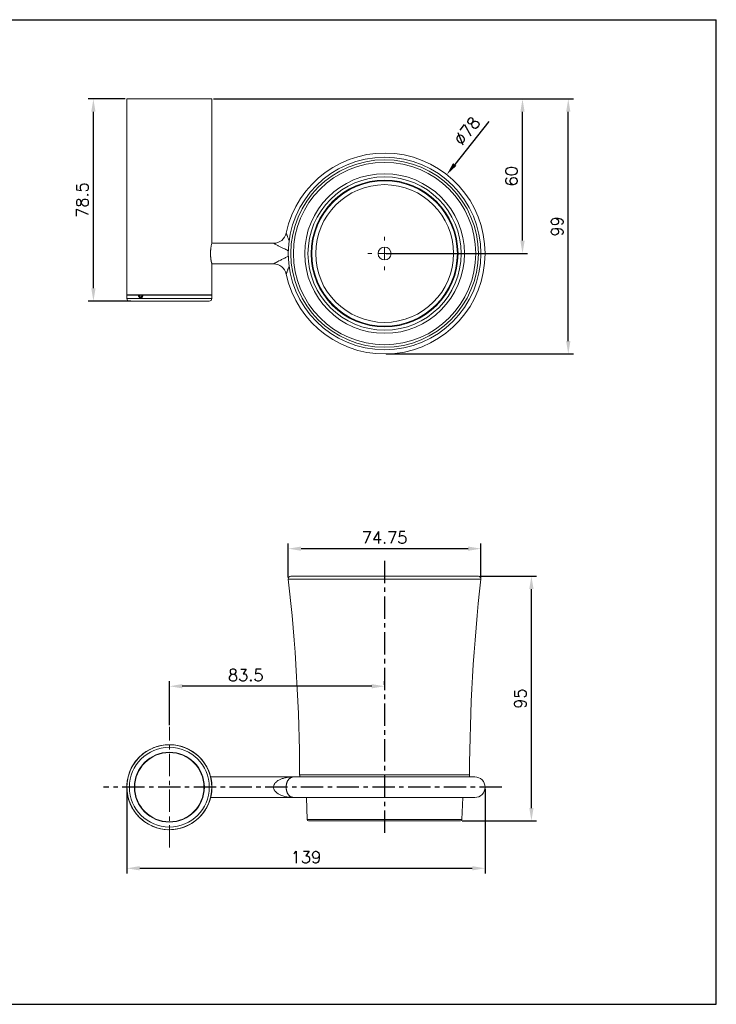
# Model space of a CAD drawing. Extents: x -620 to -79, y 16 to 398.
# Tile 2 of 2: x -350 to -79, y 16 to 398. Entities that reach past the tile are written whole.
import ezdxf

# ---------------------------------------------------------------- set-up
doc = ezdxf.new("R2010")
doc.units = 0
doc.header["$LTSCALE"] = 23.1
doc.header["$MEASUREMENT"] = 0
doc.linetypes.add('CENTER', pattern=[0.6, 0.375, -0.075, 0.075, -0.075])
doc.layers.get('0').update_dxf_attribs({"linetype": 'CONTINUOUS'})
doc.layers.get('Defpoints').update_dxf_attribs({"linetype": 'CONTINUOUS'})
doc.styles.get("Standard").update_dxf_attribs({"font": 'txt.shx', "bigfont": 'whgtxt.shx'})
doc.dimstyles.get("Standard").update_dxf_attribs({"dimtxt": 2.5, "dimasz": 0.18, "dimexe": 0.18, "dimexo": 0.0625, "dimgap": 0.09, "dimtad": 0, "dimtih": 1, "dimtoh": 1, "dimdec": 4, "dimzin": 0, "dimdsep": 46, "dimtxsty": 'Standard', "dimcen": 0.09, "dimadec": 0, "dimazin": 0, "dimtp": 0.001, "dimtm": 0.001, "dimtfac": 1, "dimtdec": 4, "dimtofl": 0, "dimtmove": 0, "dimatfit": 0, "dimfxl": 0, "dimtolj": 1, "dimtzin": 0, "dimarcsym": 0})

# ---------------------------------------------------------------- blocks, each defined once
blk = doc.blocks.new('SW_CENTERMARKSYMBOL_2')
at = {"color": 0, "linetype": 'Continuous', "lineweight": 0}
for p, q in [((0, 5), (0, 6.5)), ((-5, 0), (-6.5, 0)), ((0, 0), (-2.5, 0)), ((0, 0), (0, 2.5)), ((0, 0), (0, -2.5)), ((0, 0), (2.5, 0)), ((5, 0), (6.5, 0)), ((0, -5), (0, -6.5))]:
    blk.add_line(p, q, dxfattribs=at)
blk = doc.blocks.new('*D36')
at = {"color": 2, "lineweight": -2, "transparency": 16777216}
for p, q in [((-245.32, 181.59), (-245.32, 194.78)), ((-240.32, 192.78), (-175.58, 192.78)), ((-170.58, 181.59), (-170.58, 194.78))]:
    blk.add_line(p, q, dxfattribs=at)
at = {"color": 2, "transparency": 16777216}
for points in [[(-240.32, 193.61), (-240.32, 191.94), (-245.32, 192.78)], [(-175.58, 193.61), (-175.58, 191.94), (-170.58, 192.78)]]:
    blk.add_solid(points, dxfattribs=at)
at = {"layer": 'Defpoints', "color": 0, "transparency": 16777216}
for p in [(-170.58, 192.78), (-245.32, 180.99), (-170.58, 180.99)]:
    blk.add_point(p, dxfattribs=at)
at = {"color": 2, "transparency": 16777216, "insert": (-207.95, 197.08), "char_height": 4.6, "attachment_point": 5}
blk.add_mtext('\\A1;74.75', dxfattribs=at)
blk = doc.blocks.new('*D37')
at = {"color": 2, "lineweight": -2, "transparency": 16777216}
for p, q in [((-307.95, 99.59), (-307.95, 66.71)), ((-168.95, 99.59), (-168.95, 66.71)), ((-302.95, 68.71), (-173.95, 68.71))]:
    blk.add_line(p, q, dxfattribs=at)
at = {"color": 2, "transparency": 16777216}
for points in [[(-302.95, 69.55), (-302.95, 67.88), (-307.95, 68.71)], [(-173.95, 69.55), (-173.95, 67.88), (-168.95, 68.71)]]:
    blk.add_solid(points, dxfattribs=at)
at = {"layer": 'Defpoints', "color": 0, "transparency": 16777216}
for p in [(-307.95, 100.19), (-168.95, 100.19), (-168.95, 68.71)]:
    blk.add_point(p, dxfattribs=at)
at = {"color": 2, "transparency": 16777216, "insert": (-238.45, 73.01), "char_height": 4.6, "attachment_point": 5}
blk.add_mtext('\\A1;139', dxfattribs=at)
blk = doc.blocks.new('*D38')
at = {"color": 2, "lineweight": -2, "transparency": 16777216}
for p, q in [((-170.97, 182.1), (-148.98, 182.1)), ((-150.98, 92.1), (-150.98, 177.1)), ((-177.83, 87.1), (-148.98, 87.1))]:
    blk.add_line(p, q, dxfattribs=at)
at = {"color": 2, "transparency": 16777216}
for points in [[(-151.81, 177.1), (-150.15, 177.1), (-150.98, 182.1)], [(-151.81, 92.1), (-150.15, 92.1), (-150.98, 87.1)]]:
    blk.add_solid(points, dxfattribs=at)
at = {"layer": 'Defpoints', "color": 0, "transparency": 16777216}
for p in [(-171.57, 182.1), (-150.98, 182.1), (-178.43, 87.1)]:
    blk.add_point(p, dxfattribs=at)
at = {"color": 2, "transparency": 16777216, "insert": (-155.28, 134.6), "char_height": 4.6, "attachment_point": 5, "rotation": 90}
blk.add_mtext('\\A1;95', dxfattribs=at)
blk = doc.blocks.new('*D39')
at = {"color": 2, "lineweight": -2, "transparency": 16777216}
for p, q in [((-291.45, 124.25), (-291.45, 141.37)), ((-212.95, 139.37), (-286.45, 139.37)), ((-207.95, 139.97), (-207.95, 141.37))]:
    blk.add_line(p, q, dxfattribs=at)
at = {"color": 2, "transparency": 16777216}
for points in [[(-286.45, 140.21), (-286.45, 138.54), (-291.45, 139.37)], [(-212.95, 140.21), (-212.95, 138.54), (-207.95, 139.37)]]:
    blk.add_solid(points, dxfattribs=at)
at = {"layer": 'Defpoints', "color": 0, "transparency": 16777216}
for p in [(-291.45, 139.37), (-207.95, 139.37), (-291.45, 123.65)]:
    blk.add_point(p, dxfattribs=at)
at = {"color": 2, "transparency": 16777216, "insert": (-261.81, 143.67), "char_height": 4.6, "attachment_point": 5}
blk.add_mtext('\\A1;83.5', dxfattribs=at)
blk = doc.blocks.new('*D40')
at = {"color": 2, "lineweight": -2, "transparency": 16777216}
for p, q in [((-274.35, 367.35), (-134.67, 367.35)), ((-136.67, 273.35), (-136.67, 362.35)), ((-207.35, 268.35), (-134.67, 268.35))]:
    blk.add_line(p, q, dxfattribs=at)
at = {"color": 2, "transparency": 16777216}
for points in [[(-137.51, 362.35), (-135.84, 362.35), (-136.67, 367.35)], [(-137.51, 273.35), (-135.84, 273.35), (-136.67, 268.35)]]:
    blk.add_solid(points, dxfattribs=at)
at = {"layer": 'Defpoints', "color": 0, "transparency": 16777216}
for p in [(-274.95, 367.35), (-136.67, 367.35), (-207.95, 268.35)]:
    blk.add_point(p, dxfattribs=at)
at = {"color": 2, "transparency": 16777216, "insert": (-140.97, 317.85), "char_height": 4.6, "attachment_point": 5, "rotation": 90}
blk.add_mtext('\\A1;99', dxfattribs=at)
blk = doc.blocks.new('*D41')
at = {"color": 2, "lineweight": -2, "transparency": 16777216}
for p, q in [((-308.55, 367.35), (-322.92, 367.35)), ((-320.92, 293.85), (-320.92, 362.35)), ((-306.36, 288.85), (-322.92, 288.85))]:
    blk.add_line(p, q, dxfattribs=at)
at = {"color": 2, "transparency": 16777216}
for points in [[(-321.75, 362.35), (-320.09, 362.35), (-320.92, 367.35)], [(-321.75, 293.85), (-320.09, 293.85), (-320.92, 288.85)]]:
    blk.add_solid(points, dxfattribs=at)
at = {"layer": 'Defpoints', "color": 0, "transparency": 16777216}
for p in [(-320.92, 367.35), (-307.95, 367.35), (-305.76, 288.85)]:
    blk.add_point(p, dxfattribs=at)
at = {"color": 2, "transparency": 16777216, "insert": (-325.22, 328.1), "char_height": 4.6, "attachment_point": 5, "rotation": 90}
blk.add_mtext('\\A1;78.5', dxfattribs=at)
blk = doc.blocks.new('*D42')
at = {"color": 2, "lineweight": -2, "transparency": 16777216}
blk.add_line((-167.56, 358.62), (-180.72, 341.91), dxfattribs=at)
at = {"color": 2, "transparency": 16777216}
blk.add_solid([(-181.38, 342.43), (-180.07, 341.4), (-183.82, 337.98)], dxfattribs=at)
at = {"layer": 'Defpoints', "color": 0, "transparency": 16777216}
for p in [(-183.82, 337.98), (-232.08, 276.71)]:
    blk.add_point(p, dxfattribs=at)
at = {"color": 2, "transparency": 16777216, "insert": (-175.98, 354.89), "char_height": 4.6, "attachment_point": 5, "rotation": 51.7736}
blk.add_mtext('\\A1;∅78', dxfattribs=at)
blk = doc.blocks.new('*D49')
at = {"color": 2, "lineweight": -2, "transparency": 16777216}
for p, q in [((-274.35, 367.35), (-152.44, 367.35)), ((-154.44, 312.35), (-154.44, 362.35)), ((-207.35, 307.35), (-152.44, 307.35))]:
    blk.add_line(p, q, dxfattribs=at)
at = {"color": 2, "transparency": 16777216}
for points in [[(-155.27, 362.35), (-153.6, 362.35), (-154.44, 367.35)], [(-155.27, 312.35), (-153.6, 312.35), (-154.44, 307.35)]]:
    blk.add_solid(points, dxfattribs=at)
at = {"layer": 'Defpoints', "color": 0, "transparency": 16777216}
for p in [(-274.95, 367.35), (-154.44, 367.35), (-207.95, 307.35)]:
    blk.add_point(p, dxfattribs=at)
at = {"color": 2, "transparency": 16777216, "insert": (-158.74, 337.35), "char_height": 4.6, "attachment_point": 5, "rotation": 90}
blk.add_mtext('\\A1;60', dxfattribs=at)
blk = doc.blocks.new('A$C249B000C')
at = {"color": 2, "linetype": 'Continuous'}
for p, q in [((0, 420), (594, 420)), ((594, 0), (594, 420)), ((0, 0), (594, 0))]:
    blk.add_line(p, q, dxfattribs=at)

msp = doc.modelspace()

# ---------------------------------------------------------------- linework, layer by layer
at = {"color": 7, "linetype": 'Continuous', "lineweight": 15}
for p, q in [((-307.95, 367.346), (-307.95, 291.346)), ((-307.95, 367.346), (-274.95, 367.346)), ((-274.95, 311.497), (-274.95, 367.346)), ((-251.013, 311.346), (-274.987, 311.346)), ((-274.95, 311.496), (-274.95, 311.497)), ((-274.987, 303.346), (-251.013, 303.346)), ((-274.95, 291.346), (-274.95, 303.196)), ((-307.95, 291.346), (-274.95, 291.346)), ((-307.948, 291.145), (-307.937, 289.838)), ((-303.436, 290.997), (-303.461, 291.145)), ((-303.17, 291.18), (-303.15, 291.056)), ((-302.435, 291.18), (-303.17, 291.18)), ((-301.697, 291.145), (-301.724, 290.997)), ((-274.963, 289.838), (-274.952, 291.145)), ((-305.764, 288.846), (-306.937, 288.846)), ((-275.963, 288.846), (-305.764, 288.846)), ((-171.57, 182.101), (-244.33, 182.101)), ((-303.436, 111.522), (-303.461, 111.497)), ((-303.454, 111.505), (-303.461, 111.497)), ((-301.697, 113.117), (-301.724, 113.094)), ((-301.697, 113.117), (-301.705, 113.11)), ((-242.95, 104.187), (-275.442, 104.187)), ((-172.95, 104.187), (-242.95, 104.187)), ((-275.442, 96.187), (-242.95, 96.187)), ((-242.95, 96.187), (-172.95, 96.187)), ((-238.253, 96.187), (-237.966, 87.584)), ((-177.934, 87.584), (-177.647, 96.187)), ((-207.95, 87.101), (-237.466, 87.101)), ((-178.433, 87.101), (-207.95, 87.101))]:
    msp.add_line(p, q, dxfattribs=at)
at = {"color": 8, "linetype": 'Continuous', "lineweight": 15}
for p, q in [((-303.461, 291.145), (-307.948, 291.145)), ((-274.952, 291.145), (-301.697, 291.145)), ((-307.937, 289.838), (-274.963, 289.838)), ((-207.95, 180.989), (-245.323, 180.989)), ((-170.576, 180.989), (-207.95, 180.989)), ((-240.918, 105.042), (-207.95, 105.042)), ((-207.95, 105.042), (-174.982, 105.042)), ((-237.966, 87.584), (-207.95, 87.584)), ((-207.95, 87.584), (-177.934, 87.584))]:
    msp.add_line(p, q, dxfattribs=at)
at = {"color": 1, "linetype": 'CENTER'}
for p, q in [((-207.95, 188.112), (-207.95, 82.24)), ((-162.435, 100.187), (-317.06, 100.187))]:
    msp.add_line(p, q, dxfattribs=at)
at = {"color": 1, "linetype": 'CENTER', "lineweight": 0}
msp.add_line((-291.45, 76.727), (-291.45, 123.647), dxfattribs=at)
at = {"color": 8, "linetype": 'Continuous', "lineweight": 15, "flags": 128}
for points in [[(-301.794, 291.045), (-301.794, 291.04), (-301.788, 291.031), (-301.774, 291.02), (-301.752, 291.009), (-301.724, 290.997)], [(-301.697, 291.145), (-301.726, 291.151), (-301.749, 291.158), (-301.764, 291.164), (-301.771, 291.17), (-301.771, 291.172)]]:
    msp.add_lwpolyline(points, dxfattribs=at)
at = {"color": 7, "linetype": 'Continuous', "lineweight": 15, "flags": 128}
for points in [[(-301.573, 291.346), (-301.597, 291.343), (-301.621, 291.331), (-301.642, 291.312), (-301.661, 291.287), (-301.677, 291.257), (-301.688, 291.222), (-301.695, 291.184), (-301.697, 291.145)], [(-240.918, 105.042), (-240.878, 104.568), (-240.79, 104.187)], [(-175.11, 104.187), (-175.021, 104.568), (-174.982, 105.042)]]:
    msp.add_lwpolyline(points, dxfattribs=at)
at = {"color": 7, "linetype": 'Continuous', "lineweight": 15}
for centre, radius in [((-207.95, 307.346), 37.38), ((-207.95, 307.346), 36.38), ((-207.95, 307.346), 35.386), ((-207.95, 307.346), 30.976), ((-207.95, 307.346), 29.734), ((-207.95, 307.346), 28.495), ((-207.95, 307.346), 28.231), ((-207.95, 307.346), 26.731), ((-207.95, 307.346), 2.5), ((-291.45, 100.187), 16.5), ((-291.45, 100.187), 16.487), ((-291.45, 100.187), 15.487), ((-291.45, 100.187), 13.574), ((-291.45, 100.187), 13.427)]:
    msp.add_circle(centre, radius, dxfattribs=at)
for centre, radius, start, end in [((-207.95, 307.346), 39, 191.79555, 168.23186), ((-251.019, 316.346), 5, 270.09415, 347.95217), ((-251.019, 298.346), 5, 11.87799, 89.94236), ((-307.748, 291.146), 0.2, 90, 180.5), ((-303.283, 291.169), 0.18, 100.45431, 187.90945), ((-303.147, 289.767), 1.413, 90.93001, 102.82898), ((-303.132, 290.256), 0.8, 91.26124, 112.32001), ((-303.34, 291.179), 0.169, 0.36185, 81.78764), ((-301.573, 291.146), 0.2, 90, 172.76467), ((-275.152, 291.146), 0.2, 359.5, 90), ((-306.937, 289.846), 1, 180.5, 270), ((-275.963, 289.846), 1, 270, 359.5), ((-244.33, 181.101), 1, 90, 186.43503), ((-940.913, 102.535), 700, 0.205228, 6.435032), ((525.014, 102.535), 700, 173.564968, 179.794772), ((-171.57, 181.101), 1, 353.56497, 90), ((-291.45, 100.187), 16.498, 136.72144, 128.39831), ((-291.45, 100.187), 16.498, 247.55988, 128.39831), ((-291.45, 100.187), 16.498, 136.72144, 247.55988), ((-303.315, 111.36), 0.2, 133.76383, 136.72144), ((-301.573, 112.96), 0.2, 128.39831, 131.35592), ((-172.95, 100.187), 4, 270, 90), ((-237.466, 87.601), 0.5, 181.90915, 270), ((-178.433, 87.601), 0.5, 270, 358.09085)]:
    msp.add_arc(centre, radius, start, end, dxfattribs=at)
at = {"color": 8, "linetype": 'Continuous', "lineweight": 15}
for points, knots in [([(-246.116, 315.297), (-246.118, 315.305), (-246.125, 315.323), (-246.094, 315.239), (-246.04, 315.088), (-245.967, 314.887), (-245.871, 314.625), (-245.746, 314.285), (-245.513, 313.656), (-245.253, 312.965), (-245.047, 312.432), (-244.968, 312.229)], [0, 0, 0, 0, 0.05389, 0.1199075, 0.2205613, 0.3251834, 0.356089, 0.4925409, 0.6324433, 0.8593011, 1, 1, 1, 1]), ([(-245.253, 308.407), (-245.479, 308.514), (-245.97, 308.744), (-246.708, 309.106), (-247.561, 309.529), (-248.312, 309.911), (-248.958, 310.246), (-249.455, 310.506), (-249.953, 310.77), (-250.323, 310.968), (-250.596, 311.116), (-250.792, 311.222), (-250.942, 311.304), (-251.015, 311.344), (-251.013, 311.343), (-251.013, 311.343)], [0, 0, 0, 0, 0.0931513, 0.2015205, 0.310254, 0.4561967, 0.5301011, 0.6044014, 0.6915243, 0.7803482, 0.8119145, 0.8685335, 0.9269662, 0.9728029, 1, 1, 1, 1]), ([(-251.013, 303.35), (-251.015, 303.349), (-251.021, 303.346), (-250.99, 303.363), (-250.924, 303.399), (-250.826, 303.452), (-250.611, 303.569), (-250.35, 303.71), (-250.024, 303.885), (-249.673, 304.071), (-249.183, 304.33), (-248.601, 304.633), (-247.934, 304.974), (-247.123, 305.383), (-246.241, 305.819), (-245.548, 306.146), (-245.283, 306.271)], [0, 0, 0, 0, 0.0166288, 0.0621446, 0.0625177, 0.1272385, 0.17149, 0.233569, 0.2968915, 0.3563538, 0.4162613, 0.5383207, 0.6255927, 0.7132349, 0.8904423, 1, 1, 1, 1]), ([(-244.996, 302.394), (-245.07, 302.202), (-245.195, 301.878), (-245.362, 301.436), (-245.504, 301.06), (-245.639, 300.696), (-245.754, 300.387), (-245.847, 300.133), (-245.923, 299.927), (-245.99, 299.742), (-246.044, 299.593), (-246.084, 299.482), (-246.112, 299.405), (-246.127, 299.365), (-246.124, 299.373), (-246.123, 299.375)], [0, 0, 0, 0, 0.1355307, 0.2295228, 0.3238777, 0.419705, 0.5162514, 0.5829837, 0.6501715, 0.7192034, 0.7891106, 0.8471162, 0.9059405, 0.9791379, 1, 1, 1, 1]), ([(-303.15, 291.056), (-303.138, 291.01), (-303.101, 290.858), (-302.987, 290.629), (-302.792, 290.436), (-302.612, 290.344), (-302.506, 290.356), (-302.482, 290.359)], [0, 0, 0, 0, 0.1180574, 0.3865711, 0.6546092, 0.9224307, 1, 1, 1, 1])]:
    msp.add_open_spline(points, degree=3, knots=knots, dxfattribs=at)
at = {"color": 7, "linetype": 'Continuous', "lineweight": 15}
for points, knots in [([(-274.95, 303.196), (-274.95, 303.199), (-274.953, 303.208), (-274.972, 303.286), (-275.004, 303.416), (-275.043, 303.582), (-275.092, 303.799), (-275.147, 304.064), (-275.19, 304.287), (-275.234, 304.531), (-275.278, 304.797), (-275.321, 305.082), (-275.36, 305.383), (-275.396, 305.7), (-275.427, 306.033), (-275.451, 306.374), (-275.468, 306.717), (-275.478, 307.061), (-275.481, 307.412), (-275.475, 307.758), (-275.461, 308.153), (-275.433, 308.593), (-275.394, 309.017), (-275.341, 309.473), (-275.286, 309.852), (-275.213, 310.285), (-275.154, 310.596), (-275.098, 310.862), (-275.047, 311.094), (-275.004, 311.275), (-274.974, 311.399), (-274.955, 311.477), (-274.952, 311.489), (-274.95, 311.496)], [0, 0, 0, 0, 0.0258852, 0.078265, 0.1050108, 0.1308901, 0.1832287, 0.2099228, 0.2362957, 0.2628477, 0.2896762, 0.3168839, 0.3435455, 0.3703965, 0.3978535, 0.4255242, 0.4517531, 0.4781733, 0.5048922, 0.5320214, 0.5576355, 0.5964579, 0.6358988, 0.6617847, 0.7141249, 0.7408105, 0.7941628, 0.8212397, 0.8487105, 0.9019735, 0.9293374, 0.9569169, 1, 1, 1, 1]), ([(-274.95, 311.496), (-274.949, 311.498), (-274.949, 311.5), (-274.954, 311.48), (-274.954, 311.479)], [0, 0, 0, 0, 0.9440589, 1, 1, 1, 1]), ([(-301.724, 290.997), (-301.728, 290.979), (-301.764, 290.834), (-301.877, 290.578), (-302.115, 290.306), (-302.404, 290.151), (-302.71, 290.131), (-302.998, 290.246), (-303.237, 290.485), (-303.376, 290.758), (-303.422, 290.941), (-303.436, 290.997)], [0, 0, 0, 0, 0.0181101, 0.1492617, 0.2811953, 0.4137443, 0.5461961, 0.678523, 0.8105232, 0.942229, 1, 1, 1, 1]), ([(-302.479, 290.355), (-302.541, 290.361), (-302.67, 290.373), (-302.86, 290.52), (-303.022, 290.772), (-303.117, 291.069), (-303.119, 291.267), (-303.119, 291.346)], [0, 0, 0, 0, 0.1916376, 0.4036687, 0.6308702, 0.8523926, 1, 1, 1, 1]), ([(-302.57, 291.346), (-302.555, 291.344), (-302.524, 291.34), (-302.483, 291.305), (-302.452, 291.254), (-302.439, 291.208), (-302.436, 291.183), (-302.435, 291.18)], [0, 0, 0, 0, 0.241163, 0.4823402, 0.7231408, 0.963358, 1, 1, 1, 1]), ([(-301.804, 291.048), (-301.82, 290.979), (-301.86, 290.797), (-302.015, 290.565), (-302.223, 290.399), (-302.385, 290.333), (-302.467, 290.352), (-302.479, 290.355)], [0, 0, 0, 0, 0.1636934, 0.426036, 0.6879499, 0.9525729, 1, 1, 1, 1]), ([(-302.109, 290.507), (-302.156, 290.549), (-302.27, 290.65), (-302.384, 290.892), (-302.419, 291.09), (-302.435, 291.18)], [0, 0, 0, 0, 0.2744055, 0.6723548, 1, 1, 1, 1]), ([(-301.766, 291.228), (-301.768, 291.196), (-301.773, 291.133), (-301.792, 291.075), (-301.801, 291.047)], [0, 0, 0, 0, 0.5082874, 1, 1, 1, 1]), ([(-301.724, 113.094), (-301.728, 113.09), (-301.764, 113.06), (-301.877, 112.967), (-302.115, 112.767), (-302.404, 112.514), (-302.71, 112.236), (-302.998, 111.961), (-303.237, 111.724), (-303.376, 111.583), (-303.422, 111.536), (-303.436, 111.522)], [0, 0, 0, 0, 0.0181101, 0.1492617, 0.2811953, 0.4137443, 0.5461961, 0.678523, 0.8105232, 0.942229, 1, 1, 1, 1]), ([(-242.95, 96.187), (-242.956, 96.187), (-243.43, 96.187), (-244.431, 96.223), (-245.678, 96.373), (-246.709, 96.586), (-247.561, 96.822), (-248.312, 97.103), (-248.958, 97.423), (-249.455, 97.722), (-249.953, 98.097), (-250.323, 98.473), (-250.596, 98.837), (-250.791, 99.167), (-250.944, 99.568), (-251.018, 99.961), (-251.025, 100.327), (-250.99, 100.567), (-250.924, 100.854), (-250.826, 101.13), (-250.611, 101.52), (-250.35, 101.869), (-250.024, 102.202), (-249.673, 102.491), (-249.183, 102.829), (-248.601, 103.139), (-247.934, 103.415), (-247.123, 103.686), (-245.996, 103.954), (-244.538, 104.145), (-243.487, 104.187), (-242.956, 104.187), (-242.95, 104.187)], [0, 0, 0, 0, 0.0009047, 0.0731804, 0.1549343, 0.1961727, 0.2375497, 0.2930862, 0.3212095, 0.3494835, 0.3826369, 0.4164376, 0.4284497, 0.4499953, 0.472231, 0.4896736, 0.5063284, 0.5235745, 0.5237159, 0.5482388, 0.5650059, 0.5885279, 0.6125211, 0.6350516, 0.6577508, 0.7039996, 0.7370673, 0.7702753, 0.8374199, 0.9179496, 0.9990953, 1, 1, 1, 1]), ([(-242.95, 104.187), (-242.952, 104.187), (-243.069, 104.187), (-243.296, 104.177), (-243.627, 104.13), (-243.952, 104.046), (-244.247, 103.931), (-244.514, 103.788), (-244.755, 103.624), (-244.989, 103.42), (-245.192, 103.2), (-245.362, 102.972), (-245.504, 102.75), (-245.639, 102.497), (-245.754, 102.238), (-245.847, 101.982), (-245.923, 101.738), (-245.99, 101.469), (-246.044, 101.192), (-246.084, 100.914), (-246.113, 100.618), (-246.128, 100.284), (-246.123, 99.935), (-246.102, 99.628), (-246.072, 99.369), (-246.036, 99.141), (-245.992, 98.92), (-245.948, 98.738), (-245.895, 98.545), (-245.831, 98.343), (-245.744, 98.115), (-245.651, 97.905), (-245.531, 97.671), (-245.382, 97.428), (-245.202, 97.188), (-245.013, 96.98), (-244.787, 96.775), (-244.521, 96.587), (-244.212, 96.426), (-243.894, 96.31), (-243.577, 96.236), (-243.265, 96.196), (-243.058, 96.187), (-242.952, 96.187), (-242.95, 96.187)], [0, 0, 0, 0, 0.0009359, 0.0417565, 0.0826381, 0.1237406, 0.1649385, 0.1975583, 0.230258, 0.2632728, 0.2964374, 0.318576, 0.3408, 0.3633708, 0.386111, 0.4018289, 0.4176541, 0.4339136, 0.4503793, 0.4640417, 0.477897, 0.4951377, 0.5128832, 0.5286597, 0.540638, 0.5527447, 0.5652075, 0.5777711, 0.5851567, 0.6014141, 0.6177946, 0.6344817, 0.6512462, 0.6782834, 0.7055021, 0.7331478, 0.7608942, 0.8015555, 0.8423902, 0.8836365, 0.924983, 0.9619999, 0.9990641, 1, 1, 1, 1])]:
    msp.add_open_spline(points, degree=3, knots=knots, dxfattribs=at)

# ---------------------------------------------------------------- block references
at = {"xscale": 0.9099999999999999, "yscale": 0.9099999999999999, "zscale": 0.9099999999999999}
msp.add_blockref('A$C249B000C', (-619.787, 15.91), dxfattribs=at)
at = {"color": 1, "linetype": 'Continuous', "lineweight": 0}
msp.add_blockref('SW_CENTERMARKSYMBOL_2', (-207.95, 307.346), dxfattribs=at)

# ---------------------------------------------------------------- dimensions: what is measured, and where the dimension line sits
for base, p1, p2, override, picture, middle in [((-320.918, 367.346), (-305.764, 288.846), (-307.95, 367.346), {"dimscale": 2, "dimtxt": 2.3, "dimasz": 2.5, "dimexe": 1, "dimexo": 0.3, "dimgap": 1, "dimtad": 1, "dimtih": 0, "dimtoh": 0, "dimdec": 1, "dimzin": 8, "dimcen": 0, "dimclrd": 2, "dimclre": 2, "dimclrt": 2, "dimtp": 0.1, "dimtm": 0, "dimtfac": 0.5, "dimtdec": 2, "dimatfit": 3}, '*D41', (-325.218, 328.096)), ((-150.981, 182.101), (-178.433, 87.101), (-171.57, 182.101), {"dimscale": 2, "dimtxt": 2.3, "dimasz": 2.5, "dimexe": 1, "dimexo": 0.3, "dimgap": 1, "dimtad": 1, "dimtih": 0, "dimtoh": 0, "dimdec": 2, "dimzin": 8, "dimcen": 0, "dimclrd": 2, "dimclre": 2, "dimclrt": 2, "dimtp": 0.1, "dimtm": 0, "dimtfac": 0.5, "dimtdec": 2, "dimatfit": 3}, '*D38', (-155.281, 134.601))]:
    dim = msp.add_linear_dim(base=base, p1=p1, p2=p2, angle=90, dimstyle='Standard', override=override)
    dim.commit()
    dim.dimension.update_dxf_attribs({"geometry": picture, "text_midpoint": middle})
for base, p1, picture, middle in [((-136.674, 367.346), (-207.95, 268.346), '*D40', (-136.674, 317.846)), ((-154.437, 367.346), (-207.95, 307.346), '*D49', (-154.437, 337.346))]:
    dim = msp.add_linear_dim(base=base, p1=p1, p2=(-274.95, 367.346), angle=90, dimstyle='Standard', override={"dimscale": 2, "dimtxt": 2.3, "dimasz": 2.5, "dimexe": 1, "dimexo": 0.3, "dimgap": 1, "dimtad": 1, "dimtih": 0, "dimtoh": 0, "dimdec": 1, "dimzin": 8, "dimcen": 0, "dimclrd": 2, "dimclre": 2, "dimclrt": 2, "dimtp": 0.1, "dimtm": 0, "dimtfac": 0.5, "dimtdec": 2, "dimatfit": 3})
    dim.commit()
    dim.dimension.update_dxf_attribs({"geometry": picture, "text_midpoint": middle, "dimtype": 160})
dim = msp.add_diameter_dim_2p(p1=(-232.082, 276.709), p2=(-183.818, 337.984), dimstyle='Standard', override={"dimscale": 2, "dimtxt": 2.3, "dimasz": 2.5, "dimexe": 1, "dimexo": 0.3, "dimgap": 1, "dimtad": 1, "dimtih": 0, "dimtoh": 0, "dimdec": 1, "dimzin": 8, "dimcen": 0, "dimclrd": 2, "dimclre": 2, "dimclrt": 2, "dimtp": 0.1, "dimtm": 0, "dimtfac": 0.5, "dimtdec": 2, "dimatfit": 3})
dim.commit()
dim.dimension.update_dxf_attribs({"geometry": '*D42', "text_midpoint": (-172.597, 352.229)})
for base, p1, p2, picture, middle in [((-170.576, 192.776), (-245.323, 180.989), (-170.576, 180.989), '*D36', (-207.95, 192.776)), ((-291.45, 139.374), (-207.95, 139.374), (-291.45, 123.647), '*D39', (-261.812, 139.374))]:
    dim = msp.add_linear_dim(base=base, p1=p1, p2=p2, dimstyle='Standard', override={"dimscale": 2, "dimtxt": 2.3, "dimasz": 2.5, "dimexe": 1, "dimexo": 0.3, "dimgap": 1, "dimtad": 1, "dimtih": 0, "dimtoh": 0, "dimdec": 2, "dimzin": 8, "dimcen": 0, "dimclrd": 2, "dimclre": 2, "dimclrt": 2, "dimtp": 0.1, "dimtm": 0, "dimtfac": 0.5, "dimtdec": 2, "dimatfit": 3})
    dim.commit()
    dim.dimension.update_dxf_attribs({"geometry": picture, "text_midpoint": middle, "dimtype": 160})
dim = msp.add_linear_dim(base=(-168.95, 68.712), p1=(-307.95, 100.187), p2=(-168.95, 100.187), dimstyle='Standard', override={"dimscale": 2, "dimtxt": 2.3, "dimasz": 2.5, "dimexe": 1, "dimexo": 0.3, "dimgap": 1, "dimtad": 1, "dimtih": 0, "dimtoh": 0, "dimdec": 2, "dimzin": 8, "dimcen": 0, "dimclrd": 2, "dimclre": 2, "dimclrt": 2, "dimtp": 0.1, "dimtm": 0, "dimtfac": 0.5, "dimtdec": 2, "dimatfit": 3})
dim.commit()
dim.dimension.update_dxf_attribs({"geometry": '*D37', "text_midpoint": (-238.45, 73.012)})

doc.saveas('drawing.dxf')
